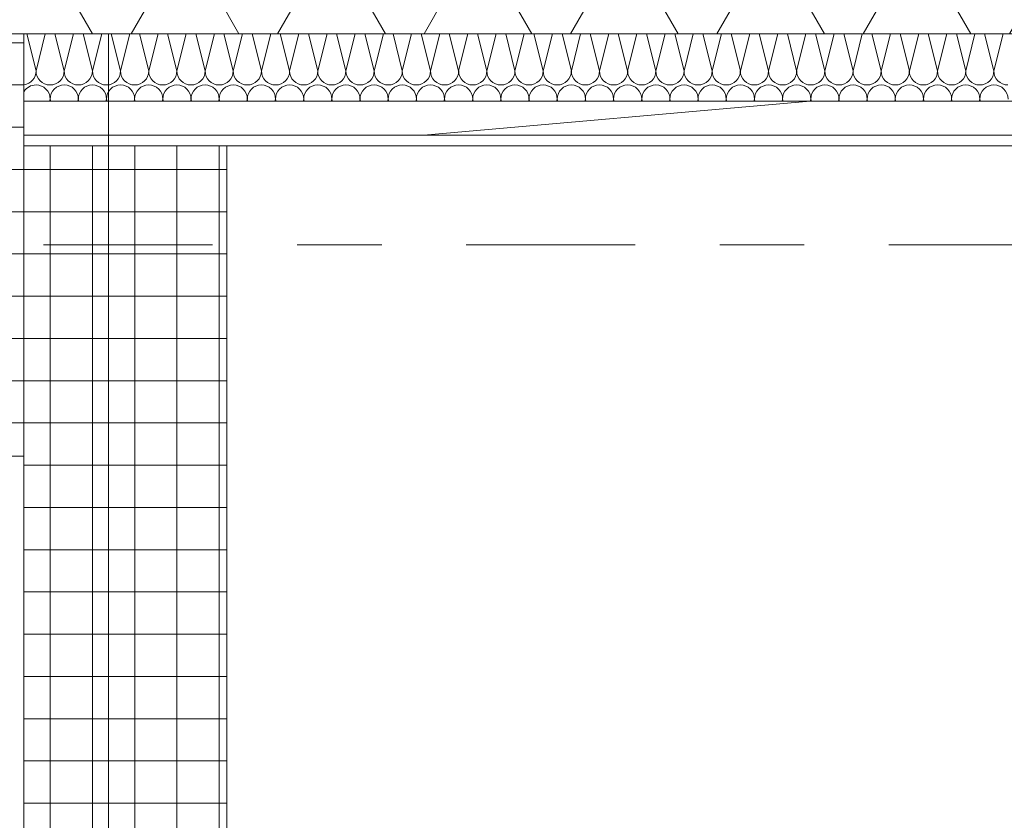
# Model space of a CAD drawing. Header units: metres. Extents: x -167 to 233, y -155 to 122.
# Tile 55 of 176: x 37.996 to 39.161, y 42.909 to 43.856. Entities that reach past the tile are written whole.
import ezdxf
from ezdxf.enums import TextEntityAlignment as Align

# ---------------------------------------------------------------- set-up
doc = ezdxf.new("R2010")
doc.units = ezdxf.units.M
doc.header["$MEASUREMENT"] = 0
doc.linetypes.add('Raster', pattern=[0.4, 0.2, -0.1, 0, -0.1])
for name, color, linetype in [('10 Stütze', 7, 'Continuous'), ('10 Wand außen', 7, 'Continuous'), ('10 Wand innen tragend', 7, 'Continuous'), ('20 Decke', 7, 'Continuous'), ('50 Sanitäreinrichtung', 7, 'Continuous'), ('90 Achsraster', 7, 'Continuous'), ('94 Genehmigungsplanung Bemaßung', 7, 'Continuous')]:
    doc.layers.add(name, color=color, linetype=linetype)
doc.styles.add('ERSTELLTER_STIL_1', font='arial.ttf')
doc.styles.add('ERSTELLTER_STIL_2', font='arial.ttf')
doc.dimstyles.new('ERSTELLTER_STIL__1', dxfattribs={"dimtxt": 0.25, "dimasz": 0.19, "dimexe": 0.18, "dimexo": 0.1, "dimgap": 0, "dimtad": 1, "dimtih": 1, "dimtoh": 1, "dimzin": 0, "dimdsep": 46, "dimtxsty": 'ERSTELLTER_STIL_1', "dimblk": 'ARROWHEAD_6', "dimblk1": 'ARROWHEAD_6', "dimblk2": 'ARROWHEAD_6', "dimcen": 0.09, "dimclrd": 7, "dimclre": 7, "dimclrt": 7, "dimazin": 0, "dimtfac": 1, "dimtdec": 4, "dimtmove": 0, "dimatfit": 3, "dimfxl": 1, "dimtolj": 1, "dimtzin": 0, "dimarcsym": 0})
pattern_1 = [(0, (27236.132094, 33357.27905), (0, 0.05), []), (90, (27236.132094, 33357.27905), (-0.05, 0), [])]

# ---------------------------------------------------------------- blocks, each defined once
blk = doc.blocks.new('Rechteck Raster Kassetten Fassade - ACB')
at = {"layer": '50 Sanitäreinrichtung', "linetype": 'Continuous', "lineweight": 18}
h = blk.add_hatch(dxfattribs=at)
h.set_pattern_fill('Dämmung__weich_0001', color=8, style=0, pattern_type=2)
h.set_pattern_definition([(60, (0, 0), (-0.1299038, 0.075), []), (120, (0, 0), (0.1299038, 0.075), [])])
h.paths.add_polyline_path([(0, 0), (20.25, 0), (20.38, 0.13), (0, 0.13)])
at = {"layer": '50 Sanitäreinrichtung', "color": 251, "linetype": 'Continuous', "lineweight": 18, "true_color": 0x5f5f5f}
blk.add_line((0, 0), (20.25, 0), dxfattribs=at)
blk = doc.blocks.new('*X42', base_point=(27236.1321, 33357.279))
at = {"layer": '10 Wand außen', "color": 8, "linetype": 'Continuous', "lineweight": 18}
for p, q in [((38.0044, 43.8397), (38.0154, 43.7957)), ((38.0264, 43.8397), (38.0154, 43.7957)), ((38.0378, 43.8397), (38.0488, 43.7957)), ((38.0598, 43.8397), (38.0488, 43.7957)), ((38.0711, 43.8397), (38.0821, 43.7957)), ((38.0931, 43.8397), (38.0821, 43.7957)), ((38.1044, 43.8397), (38.1154, 43.7957)), ((38.1264, 43.8397), (38.1154, 43.7957)), ((38.1378, 43.8397), (38.1488, 43.7957)), ((38.1598, 43.8397), (38.1488, 43.7957)), ((38.1711, 43.8397), (38.1821, 43.7957)), ((38.1931, 43.8397), (38.1821, 43.7957)), ((38.2044, 43.8397), (38.2154, 43.7957)), ((38.2264, 43.8397), (38.2154, 43.7957)), ((38.2378, 43.8397), (38.2488, 43.7957)), ((38.2598, 43.8397), (38.2488, 43.7957)), ((38.2711, 43.8397), (38.2821, 43.7957)), ((38.2931, 43.8397), (38.2821, 43.7957)), ((38.3044, 43.8397), (38.3154, 43.7957)), ((38.3264, 43.8397), (38.3154, 43.7957)), ((38.3378, 43.8397), (38.3488, 43.7957)), ((38.3598, 43.8397), (38.3488, 43.7957)), ((38.3711, 43.8397), (38.3821, 43.7957)), ((38.3931, 43.8397), (38.3821, 43.7957)), ((38.4044, 43.8397), (38.4154, 43.7957)), ((38.4264, 43.8397), (38.4154, 43.7957)), ((38.4378, 43.8397), (38.4488, 43.7957)), ((38.4598, 43.8397), (38.4488, 43.7957)), ((38.4711, 43.8397), (38.4821, 43.7957)), ((38.4931, 43.8397), (38.4821, 43.7957)), ((38.5044, 43.8397), (38.5154, 43.7957)), ((38.5264, 43.8397), (38.5154, 43.7957)), ((38.5378, 43.8397), (38.5488, 43.7957)), ((38.5598, 43.8397), (38.5488, 43.7957)), ((38.5711, 43.8397), (38.5821, 43.7957)), ((38.5931, 43.8397), (38.5821, 43.7957)), ((38.6044, 43.8397), (38.6154, 43.7957)), ((38.6264, 43.8397), (38.6154, 43.7957)), ((38.6378, 43.8397), (38.6488, 43.7957)), ((38.6598, 43.8397), (38.6488, 43.7957)), ((38.6711, 43.8397), (38.6821, 43.7957)), ((38.6931, 43.8397), (38.6821, 43.7957)), ((38.7044, 43.8397), (38.7154, 43.7957)), ((38.7264, 43.8397), (38.7154, 43.7957)), ((38.7378, 43.8397), (38.7488, 43.7957)), ((38.7598, 43.8397), (38.7488, 43.7957)), ((38.7711, 43.8397), (38.7821, 43.7957)), ((38.7931, 43.8397), (38.7821, 43.7957)), ((38.8044, 43.8397), (38.8154, 43.7957)), ((38.8264, 43.8397), (38.8154, 43.7957)), ((38.8378, 43.8397), (38.8488, 43.7957)), ((38.8598, 43.8397), (38.8488, 43.7957)), ((38.8711, 43.8397), (38.8821, 43.7957)), ((38.8931, 43.8397), (38.8821, 43.7957)), ((38.9044, 43.8397), (38.9154, 43.7957)), ((38.9264, 43.8397), (38.9154, 43.7957)), ((38.9378, 43.8397), (38.9488, 43.7957)), ((38.9598, 43.8397), (38.9488, 43.7957)), ((38.9711, 43.8397), (38.9821, 43.7957)), ((38.9931, 43.8397), (38.9821, 43.7957)), ((39.0044, 43.8397), (39.0154, 43.7957)), ((39.0264, 43.8397), (39.0154, 43.7957)), ((39.0378, 43.8397), (39.0488, 43.7957)), ((39.0598, 43.8397), (39.0488, 43.7957)), ((39.0711, 43.8397), (39.0821, 43.7957)), ((39.0931, 43.8397), (39.0821, 43.7957)), ((39.1044, 43.8397), (39.1154, 43.7957)), ((39.1264, 43.8397), (39.1154, 43.7957)), ((39.1378, 43.8397), (39.1488, 43.7957)), ((39.1598, 43.8397), (39.1488, 43.7957)), ((38.0321, 43.7624), (38.0314, 43.7597)), ((38.0321, 43.7624), (38.0328, 43.7597)), ((38.0654, 43.7624), (38.0648, 43.7597)), ((38.0654, 43.7624), (38.0661, 43.7597)), ((38.0988, 43.7624), (38.0981, 43.7597)), ((38.0988, 43.7624), (38.0994, 43.7597)), ((38.1321, 43.7624), (38.1314, 43.7597)), ((38.1321, 43.7624), (38.1328, 43.7597)), ((38.1654, 43.7624), (38.1648, 43.7597)), ((38.1654, 43.7624), (38.1661, 43.7597)), ((38.1988, 43.7624), (38.1981, 43.7597)), ((38.1988, 43.7624), (38.1994, 43.7597)), ((38.2321, 43.7624), (38.2314, 43.7597)), ((38.2321, 43.7624), (38.2328, 43.7597)), ((38.2654, 43.7624), (38.2648, 43.7597)), ((38.2654, 43.7624), (38.2661, 43.7597)), ((38.2988, 43.7624), (38.2981, 43.7597)), ((38.2988, 43.7624), (38.2994, 43.7597)), ((38.3321, 43.7624), (38.3314, 43.7597)), ((38.3321, 43.7624), (38.3328, 43.7597)), ((38.3654, 43.7624), (38.3648, 43.7597)), ((38.3654, 43.7624), (38.3661, 43.7597)), ((38.3988, 43.7624), (38.3981, 43.7597)), ((38.3988, 43.7624), (38.3994, 43.7597)), ((38.4321, 43.7624), (38.4314, 43.7597)), ((38.4321, 43.7624), (38.4328, 43.7597)), ((38.4654, 43.7624), (38.4648, 43.7597)), ((38.4654, 43.7624), (38.4661, 43.7597)), ((38.4988, 43.7624), (38.4981, 43.7597)), ((38.4988, 43.7624), (38.4994, 43.7597)), ((38.5321, 43.7624), (38.5314, 43.7597)), ((38.5321, 43.7624), (38.5328, 43.7597)), ((38.5654, 43.7624), (38.5648, 43.7597)), ((38.5654, 43.7624), (38.5661, 43.7597)), ((38.5988, 43.7624), (38.5981, 43.7597)), ((38.5988, 43.7624), (38.5994, 43.7597)), ((38.6321, 43.7624), (38.6314, 43.7597)), ((38.6321, 43.7624), (38.6328, 43.7597)), ((38.6654, 43.7624), (38.6648, 43.7597)), ((38.6654, 43.7624), (38.6661, 43.7597)), ((38.6988, 43.7624), (38.6981, 43.7597)), ((38.6988, 43.7624), (38.6994, 43.7597)), ((38.7321, 43.7624), (38.7314, 43.7597)), ((38.7321, 43.7624), (38.7328, 43.7597)), ((38.7654, 43.7624), (38.7648, 43.7597)), ((38.7654, 43.7624), (38.7661, 43.7597)), ((38.7988, 43.7624), (38.7981, 43.7597)), ((38.7988, 43.7624), (38.7994, 43.7597)), ((38.8321, 43.7624), (38.8314, 43.7597)), ((38.8321, 43.7624), (38.8328, 43.7597)), ((38.8654, 43.7624), (38.8648, 43.7597)), ((38.8654, 43.7624), (38.8661, 43.7597)), ((38.8988, 43.7624), (38.8981, 43.7597)), ((38.8988, 43.7624), (38.8994, 43.7597)), ((38.9321, 43.7624), (38.9314, 43.7597)), ((38.9321, 43.7624), (38.9328, 43.7597)), ((38.9654, 43.7624), (38.9648, 43.7597)), ((38.9654, 43.7624), (38.9661, 43.7597)), ((38.9988, 43.7624), (38.9981, 43.7597)), ((38.9988, 43.7624), (38.9994, 43.7597)), ((39.0321, 43.7624), (39.0314, 43.7597)), ((39.0321, 43.7624), (39.0328, 43.7597)), ((39.0654, 43.7624), (39.0648, 43.7597)), ((39.0654, 43.7624), (39.0661, 43.7597)), ((39.0988, 43.7624), (39.0981, 43.7597)), ((39.0988, 43.7624), (39.0994, 43.7597)), ((39.1321, 43.7624), (39.1314, 43.7597)), ((39.1321, 43.7624), (39.1328, 43.7597))]:
    blk.add_line(p, q, dxfattribs=at)
for centre, start, end in [((37.9988, 43.7957), 278.0231, 0), ((38.0321, 43.7957), 180, 270), ((38.0321, 43.7957), 270, 0), ((38.0654, 43.7957), 180, 270), ((38.0654, 43.7957), 270, 0), ((38.0988, 43.7957), 180, 270), ((38.0988, 43.7957), 270, 0), ((38.1321, 43.7957), 180, 270), ((38.1321, 43.7957), 270, 0), ((38.1654, 43.7957), 180, 270), ((38.1654, 43.7957), 270, 0), ((38.1988, 43.7957), 180, 270), ((38.1988, 43.7957), 270, 0), ((38.2321, 43.7957), 180, 270), ((38.2321, 43.7957), 270, 0), ((38.2654, 43.7957), 180, 270), ((38.2654, 43.7957), 270, 0), ((38.2988, 43.7957), 180, 270), ((38.2988, 43.7957), 270, 0), ((38.3321, 43.7957), 180, 270), ((38.3321, 43.7957), 270, 0), ((38.3654, 43.7957), 180, 270), ((38.3654, 43.7957), 270, 0), ((38.3988, 43.7957), 180, 270), ((38.3988, 43.7957), 270, 0), ((38.4321, 43.7957), 180, 270), ((38.4321, 43.7957), 270, 0), ((38.4654, 43.7957), 180, 270), ((38.4654, 43.7957), 270, 0), ((38.4988, 43.7957), 180, 270), ((38.4988, 43.7957), 270, 0), ((38.5321, 43.7957), 180, 270), ((38.5321, 43.7957), 270, 0), ((38.5654, 43.7957), 180, 270), ((38.5654, 43.7957), 270, 0), ((38.5988, 43.7957), 180, 270), ((38.5988, 43.7957), 270, 0), ((38.6321, 43.7957), 180, 270), ((38.6321, 43.7957), 270, 0), ((38.6654, 43.7957), 180, 270), ((38.6654, 43.7957), 270, 0), ((38.6988, 43.7957), 180, 270), ((38.6988, 43.7957), 270, 0), ((38.7321, 43.7957), 180, 270), ((38.7321, 43.7957), 270, 0), ((38.7654, 43.7957), 180, 270), ((38.7654, 43.7957), 270, 0), ((38.7988, 43.7957), 180, 270), ((38.7988, 43.7957), 270, 0), ((38.8321, 43.7957), 180, 270), ((38.8321, 43.7957), 270, 0), ((38.8654, 43.7957), 180, 270), ((38.8654, 43.7957), 270, 0), ((38.8988, 43.7957), 180, 270), ((38.8988, 43.7957), 270, 0), ((38.9321, 43.7957), 180, 270), ((38.9321, 43.7957), 270, 0), ((38.9654, 43.7957), 180, 270), ((38.9654, 43.7957), 270, 0), ((38.9988, 43.7957), 180, 270), ((38.9988, 43.7957), 270, 0), ((39.0321, 43.7957), 180, 270), ((39.0321, 43.7957), 270, 0), ((39.0654, 43.7957), 180, 270), ((39.0654, 43.7957), 270, 0), ((39.0988, 43.7957), 180, 270), ((39.0988, 43.7957), 270, 0), ((39.1321, 43.7957), 180, 270), ((39.1321, 43.7957), 270, 0), ((39.1654, 43.7957), 180, 270), ((38.0154, 43.7624), 90, 149.3647), ((38.0154, 43.7624), 0, 90), ((38.0488, 43.7624), 90, 180), ((38.0488, 43.7624), 0, 90), ((38.0821, 43.7624), 90, 180), ((38.0821, 43.7624), 0, 90), ((38.1154, 43.7624), 90, 180), ((38.1154, 43.7624), 0, 90), ((38.1488, 43.7624), 90, 180), ((38.1488, 43.7624), 0, 90), ((38.1821, 43.7624), 90, 180), ((38.1821, 43.7624), 0, 90), ((38.2154, 43.7624), 90, 180), ((38.2154, 43.7624), 0, 90), ((38.2488, 43.7624), 90, 180), ((38.2488, 43.7624), 0, 90), ((38.2821, 43.7624), 90, 180), ((38.2821, 43.7624), 0, 90), ((38.3154, 43.7624), 90, 180), ((38.3154, 43.7624), 0, 90), ((38.3488, 43.7624), 90, 180), ((38.3488, 43.7624), 0, 90), ((38.3821, 43.7624), 90, 180), ((38.3821, 43.7624), 0, 90), ((38.4154, 43.7624), 90, 180), ((38.4154, 43.7624), 0, 90), ((38.4488, 43.7624), 90, 180), ((38.4488, 43.7624), 0, 90), ((38.4821, 43.7624), 90, 180), ((38.4821, 43.7624), 0, 90), ((38.5154, 43.7624), 90, 180), ((38.5154, 43.7624), 0, 90), ((38.5488, 43.7624), 90, 180), ((38.5488, 43.7624), 0, 90), ((38.5821, 43.7624), 90, 180), ((38.5821, 43.7624), 0, 90), ((38.6154, 43.7624), 90, 180), ((38.6154, 43.7624), 0, 90), ((38.6488, 43.7624), 90, 180), ((38.6488, 43.7624), 0, 90), ((38.6821, 43.7624), 90, 180), ((38.6821, 43.7624), 0, 90), ((38.7154, 43.7624), 90, 180), ((38.7154, 43.7624), 0, 90), ((38.7488, 43.7624), 90, 180), ((38.7488, 43.7624), 0, 90), ((38.7821, 43.7624), 90, 180), ((38.7821, 43.7624), 0, 90), ((38.8154, 43.7624), 90, 180), ((38.8154, 43.7624), 0, 90), ((38.8488, 43.7624), 90, 180), ((38.8488, 43.7624), 0, 90), ((38.8821, 43.7624), 90, 180), ((38.8821, 43.7624), 0, 90), ((38.9154, 43.7624), 90, 180), ((38.9154, 43.7624), 0, 90), ((38.9488, 43.7624), 90, 180), ((38.9488, 43.7624), 0, 90), ((38.9821, 43.7624), 90, 180), ((38.9821, 43.7624), 0, 90), ((39.0154, 43.7624), 90, 180), ((39.0154, 43.7624), 0, 90), ((39.0488, 43.7624), 90, 180), ((39.0488, 43.7624), 0, 90), ((39.0821, 43.7624), 90, 180), ((39.0821, 43.7624), 0, 90), ((39.1154, 43.7624), 90, 180), ((39.1154, 43.7624), 0, 90), ((39.1488, 43.7624), 90, 180), ((39.1488, 43.7624), 0, 90)]:
    blk.add_arc(centre, 0.0167, start, end, dxfattribs=at)
blk = doc.blocks.new('Standard-Rastermarker_139')
at = {"layer": '90 Achsraster', "color": 14, "linetype": 'Raster', "lineweight": 18, "true_color": 0xa80000}
blk.add_line((1, 0), (45.4427, 0), dxfattribs=at)
at = {"layer": '90 Achsraster', "color": 14, "lineweight": 18, "true_color": 0xa80000, "style": 'ERSTELLTER_STIL_2'}
for tag, p in [('AC_MarkerText_1_0', (-0.35, 0.15)), ('AC_MarkerText_1_1', (46.7927, 0.15))]:
    blk.add_attdef(tag, text='', height=0.3, dxfattribs=at).set_placement(p, align=Align.TOP_CENTER)
blk = doc.blocks.new('*D257', base_point=(27236.1321, 33357.279))
at = {"layer": '94 Genehmigungsplanung Bemaßung', "color": 7, "linetype": 'Continuous', "lineweight": 13}
for p, q in [((17.5011, 45.656), (17.5011, 46.031)), ((58.0025, 45.656), (58.0025, 46.031)), ((17.6011, 45.9435), (17.4011, 45.7435)), ((57.9025, 45.7435), (58.1025, 45.9435)), ((17.5011, 45.8435), (58.0025, 45.8435))]:
    blk.add_line(p, q, dxfattribs=at)
at = {"layer": '94 Genehmigungsplanung Bemaßung', "color": 7, "lineweight": 13, "char_height": 0.25, "attachment_point": 7, "style": 'ERSTELLTER_STIL_1'}
for s, insert in [('\\A1;{\\pql;\\fArial|b0|i0|c0|p0;\\W1.000000;40,50}', (37.1321, 45.8935)), ('\\A1;{\\pql;\\fArial|b0|i0|c0|p0;\\W1.000000;16}', (57.5211, 45.8935))]:
    blk.add_mtext(s, dxfattribs=dict(at, insert=insert))
blk = doc.blocks.new('ARROWHEAD_6')
at = {"color": 0, "linetype": 'Continuous', "lineweight": 0}
for p, q in [((-0.5, -0.5), (0.5, 0.5)), ((0, 0), (-1, 0))]:
    blk.add_line(p, q, dxfattribs=at)

msp = doc.modelspace()

# ---------------------------------------------------------------- hatches: boundary and pattern name
at = {"layer": '10 Stütze', "linetype": 'Continuous', "lineweight": 18}
h = msp.add_hatch(dxfattribs=at)
h.set_pattern_fill('Beton__Fertigteil_Träger_1D', color=8, style=0, pattern_type=2)
h.set_pattern_definition(pattern_1)
h.paths.add_polyline_path([(37.5011, 43.8397), (37.5011, 43.3397), (38.0011, 43.3397), (38.0011, 43.8397)])
at = {"layer": '10 Wand außen', "linetype": 'Continuous', "lineweight": 13, "true_color": 0x000100}
h = msp.add_hatch(dxfattribs=at)
h.set_pattern_fill('Holz__Vollholz__Längshol_AA', color=98, style=0, pattern_type=2)
h.set_pattern_definition([(5, (27236.13209, 33357.27905), (-0.00784401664, 0.08965752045), [])])
h.paths.add_polyline_path([(38.0011, 43.7197), (42.5011, 43.7197), (42.5011, 43.7597), (38.0011, 43.7597)])
h = msp.add_hatch(dxfattribs=at)
h.set_pattern_fill('Gipskarton_0001', color=98, style=0, pattern_type=2)
h.set_pattern_definition([(0, (27236.132094, 33357.27905), (0, 0.075), [0, -0.075])])
h.paths.add_polyline_path([(38.0011, 43.7072), (42.5011, 43.7072), (42.5011, 43.7197), (38.0011, 43.7197)])
at = {"layer": '10 Wand innen tragend', "linetype": 'Continuous', "lineweight": 18}
h = msp.add_hatch(dxfattribs=at)
h.set_pattern_fill('Beton__Fertigteil_Stütze_B9', color=8, style=0, pattern_type=2)
h.set_pattern_definition(pattern_1)
h.paths.add_polyline_path([(38.0011, 43.7072), (38.0011, 36.8952), (38.2411, 36.8952), (38.2411, 43.7072)])

# ---------------------------------------------------------------- linework, layer by layer
at = {"layer": '10 Stütze', "color": 7, "linetype": 'Continuous', "lineweight": 13}
for p, q in [((38.0011, 43.8397), (37.5011, 43.8397)), ((38.0011, 43.3397), (38.0011, 43.8397)), ((37.5011, 43.3397), (38.0011, 43.3397))]:
    msp.add_line(p, q, dxfattribs=at)
at = {"layer": '10 Wand außen', "color": 7, "linetype": 'Continuous', "lineweight": 18}
for p, q in [((38.0011, 43.7597), (42.5011, 43.7597)), ((38.0011, 43.7197), (42.5011, 43.7197))]:
    msp.add_line(p, q, dxfattribs=at)
at = {"layer": '10 Wand außen', "color": 7, "linetype": 'Continuous', "lineweight": 18, "flags": 128}
for points in [[(42.5011, 43.8397), (38.0011, 43.8397)], [(38.0011, 43.8397), (38.0011, 43.7072)], [(38.0011, 43.7072), (42.5011, 43.7072)]]:
    msp.add_lwpolyline(points, dxfattribs=at)
at = {"layer": '10 Wand innen tragend', "color": 7, "linetype": 'Continuous', "lineweight": 13, "flags": 128}
for points in [[(38.0011, 43.7072), (38.0011, 36.8952)], [(38.2411, 43.7072), (38.0011, 43.7072)], [(38.2411, 36.8952), (38.2411, 43.7072)]]:
    msp.add_lwpolyline(points, dxfattribs=at)
at = {"layer": '20 Decke', "color": 7, "linetype": 'Continuous', "lineweight": 13, "flags": 128}
msp.add_lwpolyline([(38.1011, 43.8397), (38.1011, 28.3397), (38.2411, 28.3397), (42.5011, 28.3397), (42.5011, 28.8397), (43.0011, 28.8397), (43.0011, 28.3397), (47.5011, 28.3397), (47.5011, 28.8397), (48.0011, 28.8397), (48.0011, 28.4722), (52.5025, 28.4722), (52.5025, 28.8397), (53.0025, 28.8397), (53.0025, 28.3397), (57.5025, 28.3397), (57.5025, 28.8397), (58.0025, 28.8397), (58.0025, 43.8397), (47.5011, 43.8397), (43.0011, 43.8397), (43.0011, 43.3397), (42.5011, 43.3397), (42.5011, 43.8397)], close=True, dxfattribs=at)

# ---------------------------------------------------------------- block references
at = {"layer": '10 Wand außen', "color": 7, "lineweight": 35}
msp.add_blockref('*X42', (27236.1321, 33357.279), dxfattribs=at)
at = {"layer": '50 Sanitäreinrichtung', "color": 251, "linetype": 'Continuous', "lineweight": 18, "true_color": 0x5f5f5f}
msp.add_blockref('Rechteck Raster Kassetten Fassade - ACB', (37.7511, 43.8397), dxfattribs=at)
at = {"layer": '90 Achsraster', "color": 7, "linetype": 'Continuous', "lineweight": 18}
msp.add_blockref('Standard-Rastermarker_139', (13.5244, 43.5897), dxfattribs=at)

# ---------------------------------------------------------------- dimensions: what is measured, and where the dimension line sits
at = {"layer": '94 Genehmigungsplanung Bemaßung', "color": 7, "linetype": 'Continuous', "lineweight": 13}
dim = msp.add_linear_dim(base=(58.0025, 45.8435), p1=(17.5011, 43.8397), p2=(58.0025, 43.8397), dimstyle='ERSTELLTER_STIL__1', dxfattribs=at)
dim.commit()
dim.dimension.update_dxf_attribs({"geometry": '*D257', "text_midpoint": (37.5509, 46.0185), "dimtype": 160})

doc.saveas('drawing.dxf')
